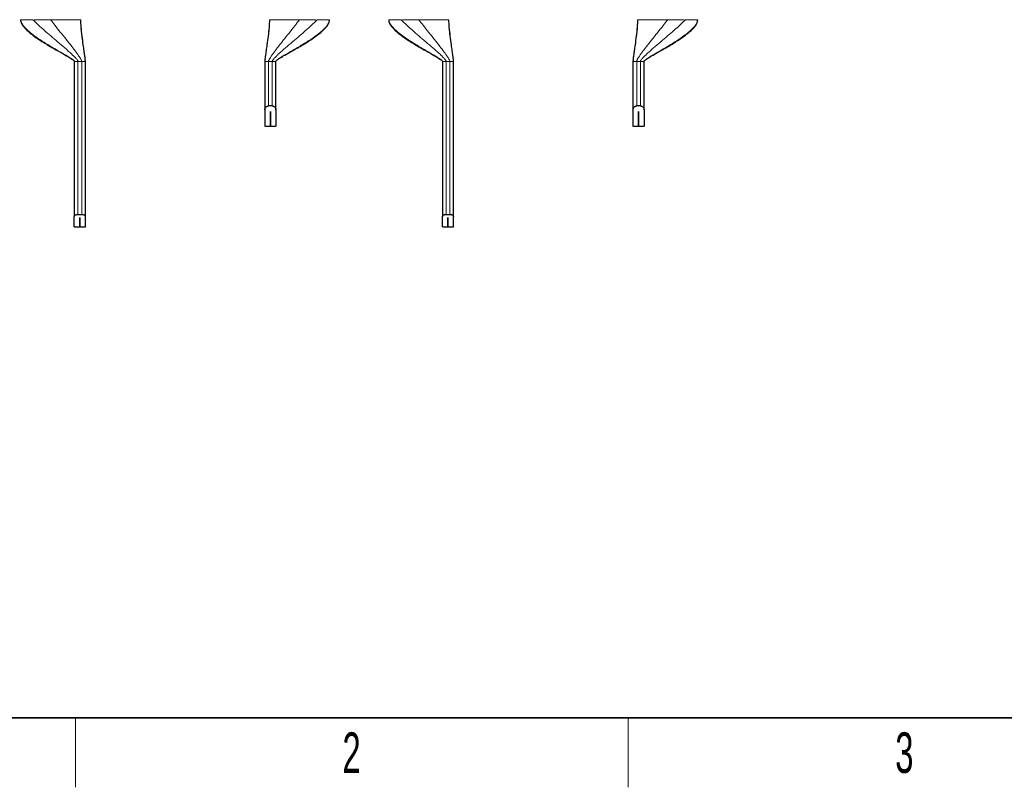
# Model space of a CAD drawing. Header units: millimetres. Extents: x 5 to 418, y 2 to 292.
# Tile 2 of 21: x 69 to 154, y 6 to 72. Entities that reach past the tile are written whole.
import ezdxf

# ---------------------------------------------------------------- set-up
doc = ezdxf.new("R2010")
doc.units = ezdxf.units.MM
doc.layers.add('SLD-0', color=7, linetype='Continuous')
doc.styles.add('SLDTEXTSTYLE0', font='TXT', dxfattribs={"width": 0.605})

msp = doc.modelspace()

# ---------------------------------------------------------------- linework, layer by layer
at = {"color": 7, "linetype": 'Continuous', "lineweight": 25}
for p, q in [((73.6505, 68.7042), (73.6505, 55.3011)), ((74.6105, 55.3011), (74.6105, 68.7042)), ((90.1105, 68.7042), (90.1105, 64.514)), ((91.0705, 64.514), (91.0705, 68.7042)), ((105.4505, 68.7042), (105.4505, 55.3011)), ((106.4105, 55.3011), (106.4105, 68.7042)), ((121.9105, 68.7042), (121.9105, 64.514)), ((122.8705, 64.514), (122.8705, 68.7042)), ((90.7505, 64.8546), (90.4305, 64.8546)), ((122.5505, 64.8546), (122.2305, 64.8546)), ((90.1105, 64.514), (90.1105, 63.1042)), ((90.5895, 64.3656), (90.5915, 64.3656)), ((90.5895, 63.1042), (90.5895, 64.3656)), ((90.5915, 64.3656), (90.5915, 63.1042)), ((91.0705, 64.514), (91.0705, 63.1042)), ((121.9105, 64.514), (121.9105, 63.1042)), ((122.3895, 64.3656), (122.3915, 64.3656)), ((122.3895, 63.1042), (122.3895, 64.3656)), ((122.3915, 64.3656), (122.3915, 63.1042)), ((122.8705, 64.514), (122.8705, 63.1042)), ((90.1105, 63.1042), (90.5895, 63.1042)), ((90.5915, 63.1042), (91.0705, 63.1042)), ((121.9105, 63.1042), (122.3895, 63.1042)), ((122.3915, 63.1042), (122.8705, 63.1042)), ((73.6505, 54.4042), (73.6505, 55.3011)), ((73.9705, 55.4887), (74.2905, 55.4887)), ((74.6105, 54.4042), (74.6105, 55.3011)), ((105.4505, 54.4042), (105.4505, 55.3011)), ((105.7705, 55.4887), (106.0905, 55.4887)), ((106.4105, 54.4042), (106.4105, 55.3011)), ((74.1295, 55.2154), (74.1315, 55.2154)), ((74.1295, 54.4042), (74.1295, 55.2154)), ((74.1315, 55.2154), (74.1315, 54.4042)), ((105.9295, 55.2154), (105.9315, 55.2154)), ((105.9295, 54.4042), (105.9295, 55.2154)), ((105.9315, 55.2154), (105.9315, 54.4042)), ((73.6505, 54.4042), (74.1295, 54.4042)), ((74.1315, 54.4042), (74.6105, 54.4042)), ((105.4505, 54.4042), (105.9295, 54.4042)), ((105.9315, 54.4042), (106.4105, 54.4042))]:
    msp.add_line(p, q, dxfattribs=at)
at = {"color": 7, "linetype": 'Continuous', "lineweight": 18}
for p, q in [((73.9705, 68.7042), (73.8637, 68.7042)), ((74.2905, 68.7042), (73.9705, 68.7042)), ((73.9705, 55.4887), (73.9705, 68.7042)), ((74.2905, 68.7042), (74.2905, 55.4887)), ((90.7505, 68.7042), (90.4305, 68.7042)), ((90.4305, 64.8546), (90.4305, 68.7042)), ((90.8572, 68.7042), (90.7505, 68.7042)), ((90.7505, 68.7042), (90.7505, 64.8546)), ((105.7705, 68.7042), (105.6637, 68.7042)), ((106.0905, 68.7042), (105.7705, 68.7042)), ((105.7705, 55.4887), (105.7705, 68.7042)), ((106.0905, 68.7042), (106.0905, 55.4887)), ((122.5505, 68.7042), (122.2305, 68.7042)), ((122.2305, 64.8546), (122.2305, 68.7042)), ((122.6572, 68.7042), (122.5505, 68.7042)), ((122.5505, 68.7042), (122.5505, 64.8546))]:
    msp.add_line(p, q, dxfattribs=at)
at = {"color": 7, "linetype": 'Continuous', "lineweight": 25}
for points, knots in [([(69.0105, 72.3042), (69.0153, 72.2495), (69.0251, 72.1378), (69.1147, 71.9197), (69.3612, 71.5647), (69.8149, 71.1539), (70.4016, 70.722), (70.9387, 70.3751), (71.4176, 70.0852), (71.846, 69.8357), (72.4195, 69.5098), (72.9828, 69.196), (73.4216, 68.9275), (73.5867, 68.8013), (73.6343, 68.7466), (73.6483, 68.7212), (73.6498, 68.7095), (73.6505, 68.7042)], [0, 0, 0, 0, 0.02732686, 0.05575179, 0.11649905, 0.24190084, 0.35928229, 0.48075, 0.56121827, 0.63908203, 0.72855294, 0.89089041, 0.96122213, 0.98574484, 0.99416464, 0.99736694, 1, 1, 1, 1]), ([(74.6105, 68.7042), (74.6064, 68.7643), (74.5952, 68.9286), (74.5527, 69.2332), (74.4965, 69.6485), (74.4167, 70.2135), (74.3281, 70.892), (74.2402, 71.6158), (74.2198, 72.0881), (74.2105, 72.3042)], [0, 0, 0, 0, 0.0498265, 0.1363996, 0.2544168, 0.3967909, 0.6087393, 0.8209961, 1, 1, 1, 1]), ([(90.5105, 72.3042), (90.5011, 72.0881), (90.4807, 71.6158), (90.3928, 70.892), (90.3042, 70.2135), (90.2244, 69.6485), (90.1682, 69.2332), (90.1257, 68.9286), (90.1145, 68.7643), (90.1105, 68.7042)], [0, 0, 0, 0, 0.1790039, 0.3912607, 0.6032091, 0.7455832, 0.8636004, 0.9501735, 1, 1, 1, 1]), ([(91.0705, 68.7042), (91.071, 68.7087), (91.072, 68.7183), (91.082, 68.7392), (91.1252, 68.7945), (91.2321, 68.8765), (91.4334, 69.0112), (91.7812, 69.2172), (92.4161, 69.5756), (93.0788, 69.95), (93.6826, 70.3145), (94.1081, 70.5846), (94.531, 70.8744), (94.9449, 71.1937), (95.3058, 71.5215), (95.5559, 71.8304), (95.6884, 72.0991), (95.7033, 72.2374), (95.7105, 72.3042)], [0, 0, 0, 0, 0.00221888, 0.00482361, 0.0114159, 0.03710705, 0.0714547, 0.1327395, 0.23891489, 0.4359623, 0.51303013, 0.59134463, 0.68783882, 0.76913914, 0.85248268, 0.93097743, 0.9666225, 1, 1, 1, 1]), ([(100.8105, 72.3042), (100.8153, 72.2495), (100.8251, 72.1378), (100.9147, 71.9197), (101.1612, 71.5647), (101.6149, 71.1539), (102.2016, 70.722), (102.7387, 70.3751), (103.2176, 70.0852), (103.646, 69.8357), (104.2195, 69.5098), (104.7828, 69.196), (105.2216, 68.9275), (105.3867, 68.8013), (105.4343, 68.7466), (105.4483, 68.7212), (105.4498, 68.7095), (105.4505, 68.7042)], [0, 0, 0, 0, 0.0273269, 0.0557518, 0.116499, 0.2419008, 0.3592823, 0.48075, 0.5612183, 0.639082, 0.7285529, 0.8908904, 0.9612221, 0.9857448, 0.9941646, 0.9973669, 1, 1, 1, 1]), ([(106.4105, 68.7042), (106.4064, 68.7643), (106.3952, 68.9286), (106.3527, 69.2332), (106.2965, 69.6485), (106.2167, 70.2135), (106.1281, 70.892), (106.0402, 71.6158), (106.0198, 72.0881), (106.0105, 72.3042)], [0, 0, 0, 0, 0.0498265, 0.1363996, 0.2544168, 0.3967909, 0.6087393, 0.8209961, 1, 1, 1, 1]), ([(122.3105, 72.3042), (122.3011, 72.0881), (122.2807, 71.6158), (122.1928, 70.892), (122.1042, 70.2135), (122.0244, 69.6485), (121.9682, 69.2332), (121.9257, 68.9286), (121.9145, 68.7643), (121.9105, 68.7042)], [0, 0, 0, 0, 0.1790039, 0.3912607, 0.6032091, 0.7455832, 0.8636004, 0.9501735, 1, 1, 1, 1]), ([(122.8705, 68.7042), (122.871, 68.7087), (122.872, 68.7183), (122.882, 68.7392), (122.9252, 68.7945), (123.0321, 68.8765), (123.2334, 69.0112), (123.5812, 69.2172), (124.2161, 69.5756), (124.8788, 69.95), (125.4826, 70.3145), (125.9081, 70.5846), (126.331, 70.8744), (126.7449, 71.1937), (127.1058, 71.5215), (127.3559, 71.8304), (127.4884, 72.0991), (127.5033, 72.2374), (127.5105, 72.3042)], [0, 0, 0, 0, 0.00221888, 0.00482361, 0.0114159, 0.03710705, 0.0714547, 0.1327395, 0.23891489, 0.4359623, 0.51303013, 0.59134463, 0.68783882, 0.76913914, 0.85248268, 0.93097743, 0.9666225, 1, 1, 1, 1]), ([(90.1105, 64.514), (90.1171, 64.5636), (90.1287, 64.6505), (90.2041, 64.7566), (90.2858, 64.8191), (90.3616, 64.8499), (90.4097, 64.8532), (90.4305, 64.8546)], [0, 0, 0, 0, 0.33895434, 0.5950662, 0.76719156, 0.89990502, 1, 1, 1, 1]), ([(90.7505, 64.8546), (90.7779, 64.8521), (90.8326, 64.8472), (90.9152, 64.8071), (90.9983, 64.7334), (91.0588, 64.6282), (91.0668, 64.5502), (91.0705, 64.514)], [0, 0, 0, 0, 0.132339, 0.2638354, 0.4627584, 0.7506419, 1, 1, 1, 1]), ([(121.9105, 64.514), (121.9171, 64.5636), (121.9287, 64.6505), (122.0041, 64.7566), (122.0858, 64.8191), (122.1616, 64.8499), (122.2097, 64.8532), (122.2305, 64.8546)], [0, 0, 0, 0, 0.33895434, 0.5950662, 0.76719156, 0.89990502, 1, 1, 1, 1]), ([(122.5505, 64.8546), (122.5779, 64.8521), (122.6326, 64.8472), (122.7152, 64.8071), (122.7983, 64.7334), (122.8588, 64.6282), (122.8668, 64.5502), (122.8705, 64.514)], [0, 0, 0, 0, 0.132339, 0.2638354, 0.4627584, 0.7506419, 1, 1, 1, 1]), ([(73.6505, 55.3011), (73.6566, 55.3279), (73.668, 55.3776), (73.746, 55.4379), (73.8407, 55.4754), (73.9187, 55.4879), (73.9624, 55.4886), (73.9705, 55.4887)], [0, 0, 0, 0, 0.3022499, 0.5607462, 0.7573888, 0.9548841, 1, 1, 1, 1]), ([(74.2905, 55.4887), (74.3226, 55.4869), (74.3868, 55.4834), (74.4733, 55.4565), (74.5451, 55.4167), (74.5991, 55.3629), (74.6065, 55.3225), (74.6105, 55.3011)], [0, 0, 0, 0, 0.17752468, 0.35461727, 0.54264912, 0.75775411, 1, 1, 1, 1]), ([(105.4505, 55.3011), (105.4566, 55.3279), (105.468, 55.3776), (105.546, 55.4379), (105.6407, 55.4754), (105.7187, 55.4879), (105.7624, 55.4886), (105.7705, 55.4887)], [0, 0, 0, 0, 0.3022499, 0.5607462, 0.7573888, 0.9548841, 1, 1, 1, 1]), ([(106.0905, 55.4887), (106.1226, 55.4869), (106.1868, 55.4834), (106.2733, 55.4565), (106.3451, 55.4167), (106.3991, 55.3629), (106.4065, 55.3225), (106.4105, 55.3011)], [0, 0, 0, 0, 0.17752468, 0.35461727, 0.54264912, 0.75775411, 1, 1, 1, 1])]:
    msp.add_open_spline(points, degree=3, knots=knots, dxfattribs=at)
at = {"color": 7, "linetype": 'Continuous', "lineweight": 18}
for points in [[(69.0156, 72.3042), (69.0396, 72.3042), (69.0877, 72.3042), (69.316, 72.3042), (69.6407, 72.3042), (69.9351, 72.3042), (70.0822, 72.3042)], [(70.1973, 72.3042), (70.4177, 72.3042), (70.8586, 72.3042), (71.3598, 72.3042), (71.6105, 72.3042)], [(71.6105, 72.3042), (71.7738, 72.3042), (72.1006, 72.3042), (72.5733, 72.3042), (73.0119, 72.3042), (73.4008, 72.3042), (73.7267, 72.3042), (73.9759, 72.3042), (74.1479, 72.3042), (74.1862, 72.3042), (74.2053, 72.3042)], [(90.5156, 72.3042), (90.5348, 72.3042), (90.5731, 72.3042), (90.7451, 72.3042), (90.9942, 72.3042), (91.3202, 72.3042), (91.709, 72.3042), (92.1477, 72.3042), (92.6204, 72.3042), (92.9471, 72.3042), (93.1105, 72.3042)], [(93.1105, 72.3042), (93.3611, 72.3042), (93.8623, 72.3042), (94.3032, 72.3042), (94.5236, 72.3042)], [(94.6387, 72.3042), (94.7859, 72.3042), (95.0802, 72.3042), (95.4049, 72.3042), (95.6333, 72.3042), (95.6813, 72.3042), (95.7053, 72.3042)], [(100.8156, 72.3042), (100.8396, 72.3042), (100.8877, 72.3042), (101.116, 72.3042), (101.4407, 72.3042), (101.7351, 72.3042), (101.8822, 72.3042)], [(101.9973, 72.3042), (102.2177, 72.3042), (102.6586, 72.3042), (103.1598, 72.3042), (103.4105, 72.3042)], [(103.4105, 72.3042), (103.5738, 72.3042), (103.9006, 72.3042), (104.3733, 72.3042), (104.8119, 72.3042), (105.2008, 72.3042), (105.5267, 72.3042), (105.7759, 72.3042), (105.9479, 72.3042), (105.9862, 72.3042), (106.0053, 72.3042)], [(122.3156, 72.3042), (122.3348, 72.3042), (122.3731, 72.3042), (122.5451, 72.3042), (122.7942, 72.3042), (123.1202, 72.3042), (123.509, 72.3042), (123.9477, 72.3042), (124.4204, 72.3042), (124.7471, 72.3042), (124.9105, 72.3042)], [(124.9105, 72.3042), (125.1611, 72.3042), (125.6623, 72.3042), (126.1032, 72.3042), (126.3236, 72.3042)], [(126.4387, 72.3042), (126.5859, 72.3042), (126.8802, 72.3042), (127.2049, 72.3042), (127.4333, 72.3042), (127.4813, 72.3042), (127.5053, 72.3042)], [(73.8637, 68.7042), (73.8338, 68.7042), (73.7738, 68.7042), (73.7055, 68.7042), (73.6593, 68.7042), (73.6534, 68.7042), (73.6505, 68.7042)], [(74.6105, 68.7042), (74.6057, 68.7042), (74.596, 68.7042), (74.522, 68.7042), (74.4163, 68.7042), (74.3324, 68.7042), (74.2905, 68.7042)], [(90.4305, 68.7042), (90.3885, 68.7042), (90.3047, 68.7042), (90.1989, 68.7042), (90.1249, 68.7042), (90.1153, 68.7042), (90.1105, 68.7042)], [(91.0705, 68.7042), (91.0675, 68.7042), (91.0617, 68.7042), (91.0154, 68.7042), (90.9472, 68.7042), (90.8872, 68.7042), (90.8572, 68.7042)], [(105.6637, 68.7042), (105.6338, 68.7042), (105.5738, 68.7042), (105.5055, 68.7042), (105.4593, 68.7042), (105.4534, 68.7042), (105.4505, 68.7042)], [(106.4105, 68.7042), (106.4057, 68.7042), (106.396, 68.7042), (106.322, 68.7042), (106.2163, 68.7042), (106.1324, 68.7042), (106.0905, 68.7042)], [(122.2305, 68.7042), (122.1885, 68.7042), (122.1047, 68.7042), (121.9989, 68.7042), (121.9249, 68.7042), (121.9153, 68.7042), (121.9105, 68.7042)], [(122.8705, 68.7042), (122.8675, 68.7042), (122.8617, 68.7042), (122.8154, 68.7042), (122.7472, 68.7042), (122.6872, 68.7042), (122.6572, 68.7042)]]:
    msp.add_open_spline(points, degree=3, dxfattribs=at)
for points, knots in [([(73.6505, 68.7042), (73.6499, 68.709), (73.6487, 68.7194), (73.641, 68.7351), (73.622, 68.7634), (73.5617, 68.824), (73.4275, 68.9246), (73.2092, 69.0661), (72.7909, 69.3175), (72.1613, 69.6782), (71.4191, 70.1135), (70.7247, 70.5489), (70.1367, 70.9552), (69.6579, 71.3379), (69.3142, 71.688), (69.0845, 71.9943), (69.0374, 72.2059), (69.0156, 72.3042)], [0, 0, 0, 0, 0.00205502, 0.00456987, 0.00765307, 0.01737725, 0.04342875, 0.0855948, 0.13938788, 0.27404256, 0.43160423, 0.55484638, 0.67586467, 0.78881805, 0.86868464, 0.93900763, 1, 1, 1, 1]), ([(73.9705, 68.7042), (73.9698, 68.7111), (73.9681, 68.7266), (73.9582, 68.7508), (73.9342, 68.7964), (73.8586, 68.8989), (73.7121, 69.0569), (73.4957, 69.2677), (73.1504, 69.5845), (72.6633, 70.0103), (72.07, 70.518), (71.4813, 71.0209), (70.9448, 71.4884), (70.4712, 71.9108), (70.203, 72.182), (70.0822, 72.3042)], [0, 0, 0, 0, 0.0036808, 0.0083182, 0.014015, 0.0317468, 0.0778672, 0.1330396, 0.199308, 0.3386037, 0.4943551, 0.6373366, 0.7749656, 0.8986365, 1, 1, 1, 1]), ([(71.6105, 72.3042), (71.7346, 72.142), (72.0126, 71.7786), (72.4609, 71.2201), (72.9449, 70.6152), (73.4, 70.04), (73.7847, 69.5361), (74.0622, 69.1507), (74.2173, 68.9004), (74.2807, 68.7666), (74.2877, 68.7221), (74.2905, 68.7042)], [0, 0, 0, 0, 0.1315211, 0.294482, 0.4728202, 0.649402, 0.7894785, 0.9027704, 0.971116, 0.9883755, 1, 1, 1, 1]), ([(74.2053, 72.3042), (74.2043, 72.145), (74.202, 71.7886), (74.2584, 71.2335), (74.3332, 70.6283), (74.4185, 70.0502), (74.4975, 69.5432), (74.5575, 69.1544), (74.5941, 68.901), (74.6073, 68.7704), (74.6101, 68.7268), (74.6104, 68.7112), (74.6105, 68.7042)], [0, 0, 0, 0, 0.1329337, 0.2976056, 0.4769326, 0.6535774, 0.7930056, 0.9051314, 0.9721615, 0.9904827, 0.995749, 1, 1, 1, 1]), ([(90.1105, 68.7042), (90.1107, 68.715), (90.1113, 68.7403), (90.1157, 68.7918), (90.1271, 68.8975), (90.1612, 69.1423), (90.2197, 69.5184), (90.2963, 70.0114), (90.3799, 70.5743), (90.4561, 71.1757), (90.518, 71.7602), (90.5163, 72.1364), (90.5156, 72.3042)], [0, 0, 0, 0, 0.006578, 0.015432, 0.0341435, 0.0814986, 0.2037017, 0.342567, 0.4972746, 0.6856842, 0.8598167, 1, 1, 1, 1]), ([(90.4305, 68.7042), (90.4316, 68.715), (90.4341, 68.74), (90.4524, 68.7912), (90.5016, 68.8959), (90.6506, 69.1383), (90.9176, 69.5115), (91.2914, 70.0015), (91.7332, 70.5615), (92.2133, 71.162), (92.6858, 71.7497), (92.9795, 72.1332), (93.1105, 72.3042)], [0, 0, 0, 0, 0.006916, 0.0161268, 0.0353978, 0.0836937, 0.207239, 0.3467645, 0.5014804, 0.6889618, 0.8613325, 1, 1, 1, 1]), ([(90.7505, 68.7042), (90.7512, 68.7111), (90.7528, 68.7266), (90.7627, 68.7508), (90.7867, 68.7964), (90.8623, 68.8989), (91.0089, 69.0569), (91.2252, 69.2677), (91.5705, 69.5845), (92.0576, 70.0103), (92.6509, 70.518), (93.2396, 71.0209), (93.7762, 71.4884), (94.2497, 71.9108), (94.5179, 72.182), (94.6387, 72.3042)], [0, 0, 0, 0, 0.00368085, 0.00831822, 0.01401495, 0.03174685, 0.07786722, 0.13303963, 0.19930796, 0.33860371, 0.49435509, 0.63733658, 0.77496564, 0.89863645, 1, 1, 1, 1]), ([(95.7053, 72.3042), (95.6713, 72.1773), (95.5964, 71.8987), (95.2415, 71.5068), (94.7474, 71.0735), (94.1045, 70.6182), (93.3412, 70.1365), (92.5595, 69.6783), (91.9303, 69.3173), (91.5114, 69.0664), (91.2851, 68.9179), (91.1429, 68.8141), (91.0836, 68.7435), (91.0719, 68.7181), (91.0709, 68.7086), (91.0705, 68.7042)], [0, 0, 0, 0, 0.0790547, 0.173595, 0.2824346, 0.4230802, 0.568308, 0.7259145, 0.8606075, 0.9144159, 0.9565939, 0.9878082, 0.9958332, 0.9981091, 1, 1, 1, 1]), ([(105.4505, 68.7042), (105.4499, 68.709), (105.4487, 68.7194), (105.441, 68.7351), (105.422, 68.7634), (105.3617, 68.824), (105.2275, 68.9246), (105.0092, 69.0661), (104.5909, 69.3175), (103.9613, 69.6782), (103.2191, 70.1135), (102.5247, 70.5489), (101.9367, 70.9552), (101.4579, 71.3379), (101.1142, 71.688), (100.8845, 71.9943), (100.8374, 72.2059), (100.8156, 72.3042)], [0, 0, 0, 0, 0.00205502, 0.00456987, 0.00765307, 0.01737725, 0.04342875, 0.0855948, 0.13938788, 0.27404256, 0.43160423, 0.55484638, 0.67586467, 0.78881805, 0.86868464, 0.93900763, 1, 1, 1, 1]), ([(105.7705, 68.7042), (105.7698, 68.7111), (105.7681, 68.7266), (105.7582, 68.7508), (105.7342, 68.7964), (105.6586, 68.8989), (105.5121, 69.0569), (105.2957, 69.2677), (104.9504, 69.5845), (104.4633, 70.0103), (103.87, 70.518), (103.2813, 71.0209), (102.7448, 71.4884), (102.2712, 71.9108), (102.003, 72.182), (101.8822, 72.3042)], [0, 0, 0, 0, 0.00368085, 0.00831822, 0.01401495, 0.03174685, 0.07786722, 0.13303963, 0.19930796, 0.33860371, 0.49435509, 0.63733658, 0.77496564, 0.89863645, 1, 1, 1, 1]), ([(103.4105, 72.3042), (103.5346, 72.142), (103.8126, 71.7786), (104.2609, 71.2201), (104.7449, 70.6152), (105.2, 70.04), (105.5847, 69.5361), (105.8622, 69.1507), (106.0173, 68.9004), (106.0807, 68.7666), (106.0877, 68.7221), (106.0905, 68.7042)], [0, 0, 0, 0, 0.1315211, 0.294482, 0.4728202, 0.649402, 0.7894785, 0.9027704, 0.971116, 0.9883755, 1, 1, 1, 1]), ([(106.0053, 72.3042), (106.0043, 72.145), (106.002, 71.7886), (106.0584, 71.2335), (106.1332, 70.6283), (106.2185, 70.0502), (106.2975, 69.5432), (106.3575, 69.1544), (106.3941, 68.901), (106.4073, 68.7704), (106.4101, 68.7268), (106.4104, 68.7112), (106.4105, 68.7042)], [0, 0, 0, 0, 0.1329337, 0.2976056, 0.4769326, 0.6535774, 0.7930056, 0.9051314, 0.9721615, 0.9904827, 0.995749, 1, 1, 1, 1]), ([(121.9105, 68.7042), (121.9107, 68.715), (121.9113, 68.7403), (121.9157, 68.7918), (121.9271, 68.8975), (121.9612, 69.1423), (122.0197, 69.5184), (122.0963, 70.0114), (122.1799, 70.5743), (122.2561, 71.1757), (122.318, 71.7602), (122.3163, 72.1364), (122.3156, 72.3042)], [0, 0, 0, 0, 0.006578, 0.015432, 0.0341435, 0.0814986, 0.2037017, 0.342567, 0.4972746, 0.6856842, 0.8598167, 1, 1, 1, 1]), ([(122.2305, 68.7042), (122.2316, 68.715), (122.2341, 68.74), (122.2524, 68.7912), (122.3016, 68.8959), (122.4506, 69.1383), (122.7176, 69.5115), (123.0914, 70.0015), (123.5332, 70.5615), (124.0133, 71.162), (124.4858, 71.7497), (124.7795, 72.1332), (124.9105, 72.3042)], [0, 0, 0, 0, 0.006916, 0.0161268, 0.0353978, 0.0836937, 0.207239, 0.3467645, 0.5014804, 0.6889618, 0.8613325, 1, 1, 1, 1]), ([(122.5505, 68.7042), (122.5512, 68.7111), (122.5528, 68.7266), (122.5627, 68.7508), (122.5867, 68.7964), (122.6623, 68.8989), (122.8089, 69.0569), (123.0252, 69.2677), (123.3705, 69.5845), (123.8576, 70.0103), (124.4509, 70.518), (125.0396, 71.0209), (125.5762, 71.4884), (126.0497, 71.9108), (126.3179, 72.182), (126.4387, 72.3042)], [0, 0, 0, 0, 0.0036808, 0.0083182, 0.014015, 0.0317468, 0.0778672, 0.1330396, 0.199308, 0.3386037, 0.4943551, 0.6373366, 0.7749656, 0.8986365, 1, 1, 1, 1]), ([(127.5053, 72.3042), (127.4713, 72.1773), (127.3964, 71.8987), (127.0415, 71.5068), (126.5474, 71.0735), (125.9045, 70.6182), (125.1412, 70.1365), (124.3595, 69.6783), (123.7303, 69.3173), (123.3114, 69.0664), (123.0851, 68.9179), (122.9429, 68.8141), (122.8836, 68.7435), (122.8719, 68.7181), (122.8709, 68.7086), (122.8705, 68.7042)], [0, 0, 0, 0, 0.0790547, 0.173595, 0.2824346, 0.4230802, 0.568308, 0.7259145, 0.8606075, 0.9144159, 0.9565939, 0.9878082, 0.9958332, 0.9981091, 1, 1, 1, 1])]:
    msp.add_open_spline(points, degree=3, knots=knots, dxfattribs=at)
at = {"layer": 'SLD-0', "lineweight": 35}
msp.add_line((26, 12), (408, 12), dxfattribs=at)
at = {"layer": 'SLD-0', "lineweight": 18}
for p, q in [((73.75, 6), (73.75, 12)), ((121.5, 6), (121.5, 12))]:
    msp.add_line(p, q, dxfattribs=at)

# ---------------------------------------------------------------- texts
at = {"layer": 'SLD-0', "char_height": 3.5, "attachment_point": 2, "style": 'SLDTEXTSTYLE0'}
for s, insert in [('2', (97.6027, 10.743)), ('3', (145.3527, 10.743))]:
    msp.add_mtext(s, dxfattribs=dict(at, insert=insert))

doc.saveas('drawing.dxf')
